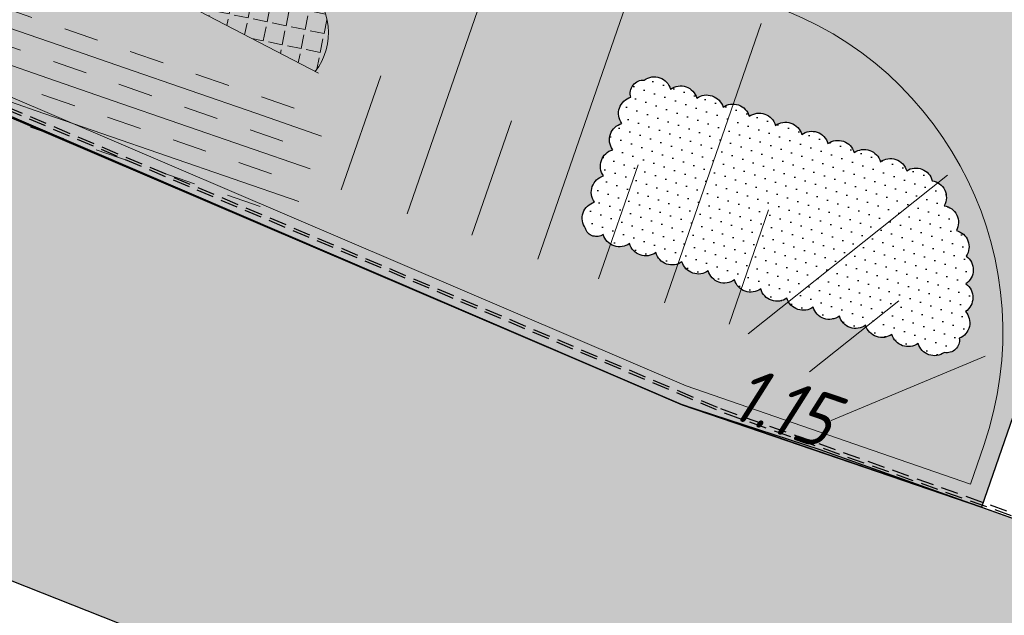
# Model space of a CAD drawing. Header units: metres. Extents: x 128615 to 129083, y 455669 to 456034.
# Tile 6 of 158: x 128727.7 to 128741.89, y 455818.94 to 455827.53. Entities that reach past the tile are written whole.
import ezdxf

# ---------------------------------------------------------------- set-up
doc = ezdxf.new("R2010")
doc.units = ezdxf.units.M
doc.linetypes.add('STIPPELFIJN', pattern=[0.375, 0.25, -0.125])
for name, color, linetype, lineweight in [('B-WE-OG-HOOGTELIJN-G', 7, 'Continuous', 18), ('B-XX-GR-HAAG-G', 90, 'GR-HAAG1', 13), ('B-XX-VH-BESTRATING-V', 1, 'Continuous', 18), ('B-XX-VH-TALUDARCERING-GV', 150, 'Continuous', 18), ('B-XX-WH-WATER-G', 150, 'Continuous', 18)]:
    doc.layers.add(name, color=color, linetype=linetype, lineweight=lineweight)
for name, color, linetype in [('B-XX-GR-GRAS-G', 90, 'Continuous'), ('B-XX-GR-KRUIDEN-G', 98, 'Continuous'), ('B-XX-VH-KANTVERHARDING-GN', 60, 'STIPPELFIJN')]:
    doc.layers.add(name, color=color, linetype=linetype)
doc.styles.add('ISO', font='Iso.shx', dxfattribs={"height": 50})
doc.linetypes.add('GR-HAAG1', pattern='A,6,[176,NLCS.SHX,S=0.125,R=0,X=0,Y=0],-2', length=8)

# ---------------------------------------------------------------- blocks, each defined once
blk = doc.blocks.new('TALUD', base_point=(80, 5))
for p, q in [((80, 5.75), (80.5, 5.75)), ((80, 5.5), (81, 5.5)), ((80, 5.25), (80.5, 5.25)), ((80, 5), (81, 5)), ((80, 4.75), (80.5, 4.75)), ((80, 4.5), (81, 4.5)), ((80, 4.25), (80.5, 4.25))]:
    blk.add_line(p, q)

msp = doc.modelspace()

# ---------------------------------------------------------------- hatches: boundary and pattern name
at = {"layer": 'B-XX-GR-GRAS-G'}
h = msp.add_hatch(dxfattribs=at)
h.set_pattern_fill('CROSS', color=256, scale=0.09999999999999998, angle=-116.5632943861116, style=0)
h.set_pattern_definition([(340.9065815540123, (128738.9979208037, 455858.1422880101), (0.8077808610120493, 0.3923519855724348), [0.3174999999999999, -0.9525]), (70.90658155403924, (128739.0960088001, 455857.9403427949), (-0.3923519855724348, 0.8077808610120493), [0.3174999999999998, -0.9524999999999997])])
h.paths.add_polyline_path([(128728.7381689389, 455873.49824974), (128738.0593563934, 455900.0720523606), (128741.496970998, 455907.2999279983), (128742.8051616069, 455910.0505094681), (128749.9708202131, 455924.4736214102), (128757.0495062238, 455938.299011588), (128758.8517542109, 455943.5055273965), (128752.2288226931, 455945.6270444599), (128739.4442904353, 455924.3425620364), (128732.0432445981, 455908.0680455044), (128719.9460122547, 455873.1531311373), (128718.3497503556, 455868.3623738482), (128706.8000407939, 455835.0277144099), (128704.4868609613, 455828.5906498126), (128734.3992979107, 455816.7423526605), (128749.2092628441, 455811.6807706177), (128751.0899095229, 455817.1086747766), (128750.6151033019, 455817.2667306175), (128750.6154996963, 455817.2678749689), (128750.3530107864, 455817.3616005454), (128739.2396577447, 455821.3297888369), (128737.2513492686, 455821.9777011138), (128716.6267476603, 455830.8042982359), (128714.6911999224, 455833.4517016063)])
h.paths.add_polyline_path([(128726.2669775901, 455825.836549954), (128726.6388417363, 455825.3036256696), (128726.2469129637, 455824.7852791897), (128725.632823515, 455824.9978477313), (128725.645224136, 455825.6475687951)], flags=16)
h.paths.add_polyline_path([(128725.9088447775, 455825.1178122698), (128726.1599411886, 455825.0308946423), (128726.3365802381, 455825.5411873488), (128726.085483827, 455825.6281049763)], flags=0)
h = msp.add_hatch(dxfattribs=at)
h.set_pattern_fill('AR-SAND', color=256, scale=0.01999999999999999, angle=-116.5632943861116, style=0)
h.set_pattern_definition([(18.40658155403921, (128738.9979208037, 455858.1422880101), (0.2899431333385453, 0.935445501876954), [0, -0.7721600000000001, 0, -0.8636, 0, -0.8255]), (348.4065815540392, (128738.9979208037, 455858.1422880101), (1.318547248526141, 1.060693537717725), [0, -0.4165599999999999, 0, -0.6959599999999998, 0, -0.2666999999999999]), (308.4065815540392, (128738.4074554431, 455858.3466790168), (1.495894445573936, -0.5147657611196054), [0, -0.2539999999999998, 0, -0.9143999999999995, 0, -1.193799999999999]), (298.4065815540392, (128738.4074554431, 455858.3466790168), (1.588945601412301, -0.07820251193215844), [0, -0.1269999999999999, 0, -0.5994399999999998, 0, -0.6857999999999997])])
edge = h.paths.add_edge_path()
edge.add_line((128718.4737859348, 455835.5675399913), (128718.7100325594, 455835.4857626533))
edge.add_line((128718.7100325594, 455835.4857626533), (128719.8571266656, 455838.7996038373))
edge.add_line((128719.8571266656, 455838.7996038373), (128719.8603401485, 455838.8088872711))
edge.add_line((128719.8603401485, 455838.8088872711), (128728.6176974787, 455835.8094550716))
edge.add_line((128728.6176974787, 455835.8094550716), (128727.707325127, 455833.1514666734))
edge.add_line((128727.707325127, 455833.1514666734), (128743.7469743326, 455827.6091604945))
edge.add_line((128743.7469743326, 455827.6091604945), (128743.845094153, 455827.8926189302))
edge.add_line((128743.845094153, 455827.8926189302), (128753.1767621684, 455824.6659260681))
edge.add_line((128753.1767621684, 455824.6659260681), (128751.2071715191, 455818.9759738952))
edge.add_line((128751.2071715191, 455818.9759738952), (128750.9434317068, 455819.0672680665))
edge.add_line((128750.9434317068, 455819.0672680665), (128752.7621302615, 455824.3213079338))
edge.add_line((128752.7621302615, 455824.3213079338), (128743.9431941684, 455827.3740039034))
edge.add_line((128743.9431941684, 455827.3740039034), (128741.5596138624, 455820.5014139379))
edge.add_line((128741.5596138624, 455820.5014139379), (128737.240533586, 455821.9823502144))
edge.add_line((128737.240533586, 455821.9823502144), (128716.5853280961, 455830.8609510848))
edge.add_line((128716.5853280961, 455830.8609510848), (128714.6911999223, 455833.4517016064))
edge.add_line((128714.6911999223, 455833.4517016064), (128715.7625574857, 455836.506038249))
edge = h.paths.add_edge_path(flags=16)
edge.add_arc((128736.0536065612, 455824.6643860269), 0.244154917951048, 105.90658159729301, 215.9065814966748, ccw=False)
edge.add_arc((128736.1844503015, 455825.0423806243), 0.2441549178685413, 105.9065816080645, 215.9065815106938, ccw=False)
edge.add_arc((128736.3152940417, 455825.4203752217), 0.2441549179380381, 105.9065816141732, 215.9065815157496, ccw=False)
edge.add_arc((128736.446137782, 455825.798369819), 0.2441549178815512, 105.9065815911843, 215.9065814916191, ccw=False)
edge.add_arc((128736.5769815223, 455826.1763644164), 0.2441549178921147, 105.90658160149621, 215.9065815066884, ccw=False)
edge.add_arc((128736.6939270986, 455826.4675260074), 0.192303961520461, 87.04087111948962, 197.0408710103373, ccw=False)
edge.add_arc((128736.8470429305, 455826.4618143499), 0.2441549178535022, 15.906581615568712, 125.90658151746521, ccw=False)
edge.add_arc((128737.2250375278, 455826.3309706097), 0.2441549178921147, 15.90658159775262, 125.90658150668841, ccw=False)
edge.add_arc((128737.6030321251, 455826.2001268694), 0.2441549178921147, 15.90658159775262, 125.90658150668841, ccw=False)
edge.add_arc((128737.9810267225, 455826.0692831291), 0.2441549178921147, 15.90658159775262, 125.90658150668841, ccw=False)
edge.add_arc((128738.3590213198, 455825.9384393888), 0.2441549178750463, 15.906581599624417, 125.9065815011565, ccw=False)
edge.add_arc((128738.7370159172, 455825.8075956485), 0.2441549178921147, 15.90658159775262, 125.90658150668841, ccw=False)
edge.add_arc((128739.1150105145, 455825.6767519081), 0.2441549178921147, 15.90658159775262, 125.90658150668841, ccw=False)
edge.add_arc((128739.4930051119, 455825.5459081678), 0.2441549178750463, 15.906581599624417, 125.9065815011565, ccw=False)
edge.add_arc((128739.8709997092, 455825.4150644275), 0.2441549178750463, 15.906581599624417, 125.9065815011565, ccw=False)
edge.add_arc((128740.2489943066, 455825.2842206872), 0.2441549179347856, 15.906581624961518, 125.9065815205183, ccw=False)
edge.add_arc((128740.616738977, 455825.1509338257), 0.2403198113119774, 13.584983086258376, 123.58498299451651, ccw=False)
edge.add_arc((128740.8117478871, 455824.9662955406), 0.2441549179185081, -29.09341840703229, 80.90658149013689, ccw=False)
edge.add_arc((128740.9865099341, 455824.6064925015), 0.244154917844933, -29.093418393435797, 80.90658151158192, ccw=False)
edge.add_arc((128741.1428086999, 455824.2543287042), 0.2403171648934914, -33.732980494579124, 76.26701940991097, ccw=False)
edge.add_arc((128741.1996318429, 455823.923003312), 0.24415491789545, -55.86154654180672, 54.13845336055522, ccw=False)
edge.add_arc((128741.1936173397, 455823.5230485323), 0.2441549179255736, -55.86154652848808, 54.13845337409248, ccw=False)
edge.add_arc((128741.1513394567, 455823.1593286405), 0.2413992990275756, -67.96513201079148, 42.03486789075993, ccw=False)
edge.add_arc((128741.0627786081, 455822.9087853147), 0.1811171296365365, -101.49806459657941, 8.50193529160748, ccw=False)
edge.add_arc((128740.8834872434, 455822.9290621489), 0.2441549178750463, 195.9065815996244, 305.90658150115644, ccw=False)
edge.add_arc((128740.505492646, 455823.0599058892), 0.2441549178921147, 195.9065815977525, 305.90658150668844, ccw=False)
edge.add_arc((128740.1274980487, 455823.1907496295), 0.2441549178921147, 195.9065815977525, 305.90658150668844, ccw=False)
edge.add_arc((128739.7495034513, 455823.3215933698), 0.2441549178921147, 195.9065815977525, 305.90658150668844, ccw=False)
edge.add_arc((128739.3715088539, 455823.4524371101), 0.2441549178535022, 195.9065816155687, 305.90658151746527, ccw=False)
edge.add_arc((128738.9935142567, 455823.5832808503), 0.2441549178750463, 195.9065815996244, 305.90658150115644, ccw=False)
edge.add_arc((128738.6155196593, 455823.7141245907), 0.2441549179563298, 195.9065816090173, 305.90658150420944, ccw=False)
edge.add_arc((128738.2375250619, 455823.8449683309), 0.2441549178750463, 195.9065815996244, 305.90658150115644, ccw=False)
edge.add_arc((128737.8595304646, 455823.9758120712), 0.2441549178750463, 195.9065815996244, 305.90658150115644, ccw=False)
edge.add_arc((128737.4815358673, 455824.1066558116), 0.2441549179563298, 195.9065816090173, 305.90658150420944, ccw=False)
edge.add_arc((128737.1035412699, 455824.2374995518), 0.2441549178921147, 195.9065815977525, 305.90658150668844, ccw=False)
edge.add_arc((128736.7255466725, 455824.3683432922), 0.2441549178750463, 195.9065815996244, 305.90658150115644, ccw=False)
edge.add_arc((128736.3475520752, 455824.4991870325), 0.2441549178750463, 195.9065815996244, 305.90658150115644, ccw=False)
edge.add_arc((128736.0154299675, 455824.5666757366), 0.1659363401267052, 195.9065816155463, 305.9065815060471, ccw=False)
h = msp.add_hatch(dxfattribs=at)
h.set_pattern_fill('DOTS', color=256, scale=0.09999999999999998, angle=-116.5632943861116, style=0)
h.set_pattern_definition([(340.9065815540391, (128738.9979208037, 455858.1422880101), (0.1269369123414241, 0.124052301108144), [0, -0.1587499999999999])])
edge = h.paths.add_edge_path()
edge.add_arc((128736.0536065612, 455824.6643860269), 0.244154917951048, 105.90658159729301, 215.9065814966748, ccw=False)
edge.add_arc((128736.1844503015, 455825.0423806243), 0.2441549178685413, 105.9065816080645, 215.9065815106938, ccw=False)
edge.add_arc((128736.3152940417, 455825.4203752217), 0.2441549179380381, 105.9065816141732, 215.9065815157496, ccw=False)
edge.add_arc((128736.446137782, 455825.798369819), 0.2441549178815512, 105.9065815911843, 215.9065814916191, ccw=False)
edge.add_arc((128736.5769815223, 455826.1763644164), 0.2441549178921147, 105.90658160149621, 215.9065815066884, ccw=False)
edge.add_arc((128736.6939270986, 455826.4675260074), 0.192303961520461, 87.04087111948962, 197.0408710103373, ccw=False)
edge.add_arc((128736.8470429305, 455826.4618143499), 0.2441549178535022, 15.906581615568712, 125.90658151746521, ccw=False)
edge.add_arc((128737.2250375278, 455826.3309706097), 0.2441549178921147, 15.90658159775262, 125.90658150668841, ccw=False)
edge.add_arc((128737.6030321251, 455826.2001268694), 0.2441549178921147, 15.90658159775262, 125.90658150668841, ccw=False)
edge.add_arc((128737.9810267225, 455826.0692831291), 0.2441549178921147, 15.90658159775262, 125.90658150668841, ccw=False)
edge.add_arc((128738.3590213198, 455825.9384393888), 0.2441549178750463, 15.906581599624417, 125.9065815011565, ccw=False)
edge.add_arc((128738.7370159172, 455825.8075956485), 0.2441549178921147, 15.90658159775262, 125.90658150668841, ccw=False)
edge.add_arc((128739.1150105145, 455825.6767519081), 0.2441549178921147, 15.90658159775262, 125.90658150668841, ccw=False)
edge.add_arc((128739.4930051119, 455825.5459081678), 0.2441549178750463, 15.906581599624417, 125.9065815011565, ccw=False)
edge.add_arc((128739.8709997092, 455825.4150644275), 0.2441549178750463, 15.906581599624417, 125.9065815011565, ccw=False)
edge.add_arc((128740.2489943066, 455825.2842206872), 0.2441549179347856, 15.906581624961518, 125.9065815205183, ccw=False)
edge.add_arc((128740.616738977, 455825.1509338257), 0.2403198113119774, 13.584983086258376, 123.58498299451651, ccw=False)
edge.add_arc((128740.8117478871, 455824.9662955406), 0.2441549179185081, -29.09341840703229, 80.90658149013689, ccw=False)
edge.add_arc((128740.9865099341, 455824.6064925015), 0.244154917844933, -29.093418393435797, 80.90658151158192, ccw=False)
edge.add_arc((128741.1428086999, 455824.2543287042), 0.2403171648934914, -33.732980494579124, 76.26701940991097, ccw=False)
edge.add_arc((128741.1996318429, 455823.923003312), 0.24415491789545, -55.86154654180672, 54.13845336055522, ccw=False)
edge.add_arc((128741.1936173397, 455823.5230485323), 0.2441549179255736, -55.86154652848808, 54.13845337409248, ccw=False)
edge.add_arc((128741.1513394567, 455823.1593286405), 0.2413992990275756, -67.96513201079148, 42.03486789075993, ccw=False)
edge.add_arc((128741.0627786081, 455822.9087853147), 0.1811171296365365, -101.49806459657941, 8.50193529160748, ccw=False)
edge.add_arc((128740.8834872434, 455822.9290621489), 0.2441549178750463, 195.9065815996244, 305.90658150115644, ccw=False)
edge.add_arc((128740.505492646, 455823.0599058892), 0.2441549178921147, 195.9065815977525, 305.90658150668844, ccw=False)
edge.add_arc((128740.1274980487, 455823.1907496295), 0.2441549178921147, 195.9065815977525, 305.90658150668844, ccw=False)
edge.add_arc((128739.7495034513, 455823.3215933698), 0.2441549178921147, 195.9065815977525, 305.90658150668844, ccw=False)
edge.add_arc((128739.3715088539, 455823.4524371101), 0.2441549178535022, 195.9065816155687, 305.90658151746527, ccw=False)
edge.add_arc((128738.9935142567, 455823.5832808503), 0.2441549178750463, 195.9065815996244, 305.90658150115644, ccw=False)
edge.add_arc((128738.6155196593, 455823.7141245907), 0.2441549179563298, 195.9065816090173, 305.90658150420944, ccw=False)
edge.add_arc((128738.2375250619, 455823.8449683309), 0.2441549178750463, 195.9065815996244, 305.90658150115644, ccw=False)
edge.add_arc((128737.8595304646, 455823.9758120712), 0.2441549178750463, 195.9065815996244, 305.90658150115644, ccw=False)
edge.add_arc((128737.4815358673, 455824.1066558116), 0.2441549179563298, 195.9065816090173, 305.90658150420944, ccw=False)
edge.add_arc((128737.1035412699, 455824.2374995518), 0.2441549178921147, 195.9065815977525, 305.90658150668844, ccw=False)
edge.add_arc((128736.7255466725, 455824.3683432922), 0.2441549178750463, 195.9065815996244, 305.90658150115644, ccw=False)
edge.add_arc((128736.3475520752, 455824.4991870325), 0.2441549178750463, 195.9065815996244, 305.90658150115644, ccw=False)
edge.add_arc((128736.0154299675, 455824.5666757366), 0.1659363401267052, 195.9065816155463, 305.9065815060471, ccw=False)
at = {"layer": 'B-XX-GR-HAAG-G'}
h = msp.add_hatch(dxfattribs=at)
h.set_pattern_fill('ANGLE', color=256, scale=0.03999999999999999, angle=-19.09341844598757, style=0)
h.set_pattern_definition([(78.37645749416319, (128738.9979208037, 455858.1422880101), (-0.2736702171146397, 0.05629362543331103), [0.2032, -0.07619999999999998]), (168.3764574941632, (128738.9979208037, 455858.1422880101), (-0.05629362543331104, -0.2736702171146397), [0.2031999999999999, -0.07619999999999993])])
edge = h.paths.add_edge_path()
edge.add_line((128732.0094195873, 455826.7574638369), (128729.808119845, 455827.9062160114))
edge.add_line((128729.808119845, 455827.9062160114), (128727.1339551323, 455828.831935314))
edge.add_line((128727.1339551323, 455828.831935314), (128726.1895098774, 455829.1598249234))
edge.add_line((128726.1895098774, 455829.1598249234), (128725.5401680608, 455829.4617644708))
edge.add_line((128725.5401680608, 455829.4617644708), (128724.8342400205, 455829.9653454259))
edge.add_line((128724.8342400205, 455829.9653454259), (128724.226041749, 455830.6123222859))
edge.add_line((128724.226041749, 455830.6123222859), (128723.7451829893, 455831.4028666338))
edge.add_arc((128719.5690573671, 455829.568322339), 4.561313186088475, 23.7155656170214, 43.72073406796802)
edge.add_arc((128721.642805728, 455830.7435413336), 2.324855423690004, 58.26682806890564, 75.9231769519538)
edge.add_line((128722.2082632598, 455832.9985824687), (128718.3163895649, 455834.355136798))
edge.add_line((128718.3163895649, 455834.355136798), (128717.372124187, 455834.6819965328))
edge.add_line((128717.372124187, 455834.6819965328), (128716.9294614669, 455834.8352252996))
edge.add_arc((128717.6561066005, 455834.8982996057), 0.7293774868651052, 86.45045239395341, 184.960957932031, ccw=False)
edge.add_line((128717.7012635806, 455835.6262778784), (128718.6455289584, 455835.2994181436))
edge.add_line((128718.6455289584, 455835.2994181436), (128722.4988078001, 455833.9563164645))
edge.add_arc((128721.6428057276, 455830.7435413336), 3.324855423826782, 55.98395226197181, 75.08087041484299, ccw=False)
edge.add_arc((128719.5690573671, 455829.568322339), 5.561313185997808, 24.433128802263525, 44.98085737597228, ccw=False)
edge.add_line((128724.6323251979, 455831.8686534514), (128725.0261518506, 455831.2211921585))
edge.add_line((128725.0261518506, 455831.2211921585), (128725.4952822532, 455830.7221501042))
edge.add_line((128725.4952822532, 455830.7221501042), (128726.0456412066, 455830.3295459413))
edge.add_line((128726.0456412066, 455830.3295459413), (128726.5652754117, 455830.0879195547))
edge.add_line((128726.5652754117, 455830.0879195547), (128727.4619286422, 455829.776622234))
edge.add_line((128727.4619286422, 455829.776622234), (128730.4669457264, 455828.7363714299))
edge.add_line((128730.4669457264, 455828.7363714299), (128731.8234797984, 455828.0284617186))
edge.add_arc((128731.2640082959, 455827.3370748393), 0.8893954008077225, -38.51099870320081, 51.02015363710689, ccw=False)
at = {"layer": 'B-XX-GR-KRUIDEN-G'}
h = msp.add_hatch(dxfattribs=at)
h.set_pattern_fill('SWAMP', color=256, scale=0.2, angle=-116.5632943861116, style=0)
h.set_pattern_definition([(340.9065815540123, (128738.9979208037, 455858.1422880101), (3.839350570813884, 3.326515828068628), [0.6349999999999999, -4.444999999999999]), (70.90658155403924, (128739.2979540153, 455858.0384307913), (-0.9611808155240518, 4.988231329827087), [0.3174999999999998, -8.481319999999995]), (70.90658155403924, (128739.3729632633, 455858.0124661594), (-0.9611808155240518, 4.988231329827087), [0.2539999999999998, -8.544819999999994]), (70.90658155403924, (128739.2229447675, 455858.0643954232), (-0.9611808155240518, 4.988231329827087), [0.2539999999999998, -8.544819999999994]), (40.90658155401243, (128739.4479706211, 455857.9865021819), (-0.9611719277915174, 4.988233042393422), [0.2032, -4.876799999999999]), (100.9065815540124, (128739.1479374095, 455858.0903594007), (-4.8005224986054, 1.661717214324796), [0.2032, -4.8768])])
edge = h.paths.add_edge_path()
edge.add_line((128948.4118116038, 455833.4579504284), (128948.6455033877, 455826.0782791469))
edge.add_line((128948.6455033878, 455826.0782791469), (128943.9095911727, 455812.3966981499))
edge.add_line((128943.9095911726, 455812.3966981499), (128941.3888850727, 455813.2785094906))
edge.add_line((128941.3888850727, 455813.2785094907), (128942.1339618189, 455815.4309623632))
edge.add_arc((128932.745274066, 455818.888458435), 10.00508554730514, -20.21683048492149, 71.17534409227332)
edge.add_line((128935.9736453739, 455828.358376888), (128892.1860483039, 455843.579290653))
edge.add_arc((128893.6952972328, 455847.9211051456), 4.596649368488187, -157.04283936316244, -109.16785423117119, ccw=False)
edge.add_arc((128894.4307678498, 455848.232645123), 5.395382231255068, 162.5112662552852, 202.9571606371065, ccw=False)
edge.add_line((128889.2847814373, 455849.8540560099), (128901.8557516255, 455885.6735668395))
edge.add_line((128901.8557516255, 455885.6735668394), (128887.2242848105, 455890.7225570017))
edge.add_line((128887.2242848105, 455890.7225570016), (128887.1817624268, 455890.5997140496))
edge.add_line((128887.1817624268, 455890.5997140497), (128874.5146120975, 455895.1035688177))
edge.add_line((128874.5146120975, 455895.1035688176), (128873.5283828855, 455892.2544503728))
edge.add_arc((128867.280722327, 455871.995513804), 21.20041917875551, 72.86074229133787, 176.4358647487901)
edge.add_line((128846.121308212, 455873.313454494), (128835.0103701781, 455877.1887525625))
edge.add_arc((128817.5916042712, 455889.2204382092), 21.17014088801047, -34.63404912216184, -24.22743715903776)
edge.add_line((128836.8971577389, 455880.5330640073), (128837.0847450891, 455880.5150973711))
edge.add_line((128837.0847450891, 455880.5150973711), (128838.2442237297, 455883.7950644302))
edge.add_line((128838.2442237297, 455883.7950644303), (128838.0851409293, 455883.9110295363))
edge.add_arc((128817.5916042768, 455889.2204382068), 21.17014088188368, -14.52468191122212, 21.05836036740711)
edge.add_line((128837.3478955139, 455896.8272655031), (128838.4437976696, 455897.45125095))
edge.add_line((128838.4437976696, 455897.45125095), (128836.9196742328, 455900.519436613))
edge.add_line((128836.9196742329, 455900.519436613), (128835.8290882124, 455899.9707426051))
edge.add_arc((128817.5916042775, 455889.2204382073), 21.17014088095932, 30.51773535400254, 65.7725628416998)
edge.add_line((128826.2789784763, 455908.5259916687), (128826.2969451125, 455908.713579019))
edge.add_line((128826.2969451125, 455908.7135790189), (128823.0169780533, 455909.8730576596))
edge.add_line((128823.0169780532, 455909.8730576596), (128822.9010129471, 455909.7139748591))
edge.add_arc((128817.591604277, 455889.2204382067), 21.17014088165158, 75.47531808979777, 155.5873596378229)
edge.add_line((128798.3142327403, 455897.9701702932), (128798.1176121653, 455897.9799474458))
edge.add_line((128798.1176121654, 455897.9799474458), (128797.7211869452, 455896.8585281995))
edge.add_line((128797.7211869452, 455896.8585281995), (128793.8072384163, 455898.2133509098))
edge.add_arc((128775.6531717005, 455909.0573338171), 21.14620778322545, -30.85117203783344, -24.45064201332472)
edge.add_line((128794.9029489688, 455900.3047239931), (128795.4902118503, 455900.2458409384))
edge.add_line((128795.4902118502, 455900.2458409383), (128796.7020683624, 455903.7467742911))
edge.add_line((128796.7020683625, 455903.746774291), (128796.1976420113, 455904.0486570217))
edge.add_arc((128775.6531716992, 455909.057333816), 21.14620778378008, -13.70124981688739, 21.18853243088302)
edge.add_line((128795.3698146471, 455916.7003760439), (128797.9082227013, 455917.9559061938))
edge.add_line((128797.9082227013, 455917.9559061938), (128796.4067381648, 455921.1222890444))
edge.add_line((128796.4067381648, 455921.1222890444), (128793.8362756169, 455919.8525566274))
edge.add_arc((128775.6531717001, 455909.0573338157), 21.1462077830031, 30.69740409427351, 65.54935799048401)
edge.add_line((128784.4057815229, 455928.3071110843), (128784.4646645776, 455928.8943739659))
edge.add_line((128784.4646645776, 455928.8943739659), (128780.9637312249, 455930.1062304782))
edge.add_line((128780.9637312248, 455930.1062304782), (128780.6618484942, 455929.6018041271))
edge.add_arc((128775.6531717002, 455909.0573338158), 21.14620778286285, 76.298750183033, 155.5095457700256)
edge.add_line((128756.4094808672, 455917.8233173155), (128755.8262168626, 455917.8979581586))
edge.add_line((128755.8262168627, 455917.8979581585), (128754.6142224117, 455914.3971073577))
edge.add_line((128754.6142224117, 455914.3971073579), (128755.1121866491, 455914.0802848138))
edge.add_arc((128775.6531716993, 455909.057333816), 21.1462077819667, 166.2589379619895, 191.7043835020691)
edge.add_line((128754.9466508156, 455904.7675673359), (128751.1985842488, 455903.6584638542))
edge.add_line((128751.1985842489, 455903.6584638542), (128751.1173775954, 455903.9197317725))
edge.add_line((128751.1173775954, 455903.9197317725), (128741.4969709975, 455907.2999279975))
edge.add_line((128741.4969709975, 455907.2999279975), (128757.0495062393, 455938.2990116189))
edge.add_line((128757.0495062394, 455938.2990116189), (128795.963293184, 455925.5684809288))
edge.add_line((128795.963293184, 455925.5684809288), (128808.0815679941, 455921.3936663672))
edge.add_line((128808.0815679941, 455921.3936663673), (128811.5859768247, 455919.9881814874))
edge.add_line((128811.5859768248, 455919.9881814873), (128842.9440111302, 455909.6012506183))
edge.add_line((128842.9440111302, 455909.6012506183), (128874.3253125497, 455899.2845629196))
edge.add_line((128874.3253125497, 455899.2845629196), (128897.3942134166, 455890.0887698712))
edge.add_line((128897.3942134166, 455890.0887698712), (128932.249899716, 455875.2515896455))
edge.add_line((128932.249899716, 455875.2515896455), (128958.9784740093, 455863.874893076))
edge.add_line((128958.9784740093, 455863.8748930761), (128948.4118116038, 455833.4579504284))
h.paths.add_polyline_path([(128845.694092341, 455904.4570519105), (128848.0856081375, 455905.5477301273), (128849.2310223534, 455903.2376735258), (128848.6444501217, 455901.5319182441), (128846.8291906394, 455902.1678003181)], flags=16)
at = {"layer": 'B-XX-VH-BESTRATING-V'}
h = msp.add_hatch(dxfattribs=at)
h.set_pattern_fill('BRICK', color=256, scale=0.03307086, angle=-116.5097316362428)
h.set_pattern_definition([(340.9065815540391, (128781.00315288, 455850.7668853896), (0.0686929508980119, 0.1984471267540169), []), (70.90658155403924, (128781.00315288, 455850.7668853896), (-0.3968942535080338, 0.1373859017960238), [0.2099999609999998, -0.2099999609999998]), (70.90658155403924, (128781.2016000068, 455850.6981924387), (-0.3968942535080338, 0.1373859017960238), [-0.2099999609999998, 0.2099999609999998])])
edge = h.paths.add_edge_path()
edge.add_line((128831.6126664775, 455838.8346340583), (128839.0652869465, 455860.4902585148))
edge.add_line((128839.0652869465, 455860.4902585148), (128836.3034510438, 455861.4412710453))
edge.add_line((128836.3034510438, 455861.4412710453), (128833.541615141, 455862.3922835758))
edge.add_arc((128834.2946828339, 455864.407557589), 2.151381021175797, 165.7586443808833, 249.5102871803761, ccw=False)
edge.add_line((128832.2094179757, 455864.936812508), (128832.7229766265, 455866.3634640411))
edge.add_line((128832.7229766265, 455866.3634640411), (128829.5305935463, 455867.4960062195))
edge.add_line((128829.5305935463, 455867.4960062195), (128825.7790093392, 455865.6897798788))
edge.add_line((128825.7790093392, 455865.6897798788), (128824.1892600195, 455861.2288345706))
edge.add_line((128824.1892600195, 455861.2288345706), (128829.3480097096, 455859.4118744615))
edge.add_arc((128828.6821113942, 455857.5376763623), 1.98897940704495, -20.160679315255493, 70.43999003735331, ccw=False)
edge.add_line((128830.5492255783, 455856.8521665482), (128825.085613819, 455841.0700632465))
edge.add_arc((128820.6003911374, 455842.5189337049), 4.713432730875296, 246.4303146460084, 342.09788309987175, ccw=False)
edge.add_line((128818.7156584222, 455838.1987218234), (128794.9887339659, 455846.4591081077))
edge.add_line((128794.9887339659, 455846.4591081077), (128740.4443933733, 455865.3829613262))
edge.add_arc((128742.7378552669, 455872.1050294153), 7.102546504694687, 156.7495911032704, 251.16118143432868, ccw=False)
edge.add_line((128736.2121179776, 455874.9087625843), (128740.8492055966, 455888.4475361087))
edge.add_arc((128747.4193090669, 455885.7839878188), 7.08948158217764, 110.50432189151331, 157.9321541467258, ccw=False)
edge.add_line((128744.936019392, 455892.4243207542), (128746.0560372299, 455895.6599412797))
edge.add_line((128746.0560372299, 455895.6599412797), (128750.9663574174, 455893.9602221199))
edge.add_line((128750.9663574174, 455893.9602221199), (128752.5278960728, 455898.5416274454))
edge.add_line((128752.5278960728, 455898.5416274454), (128752.0152830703, 455900.3559231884))
edge.add_line((128752.0152830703, 455900.3559231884), (128751.9765845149, 455900.3451798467))
edge.add_line((128751.9765845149, 455900.3451798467), (128751.0126086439, 455903.818817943))
edge.add_line((128751.0126086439, 455903.818817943), (128743.3040688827, 455906.5354959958))
edge.add_line((128743.3040688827, 455906.5354959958), (128719.892912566, 455838.9029857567))
edge.add_line((128719.892912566, 455838.9029857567), (128720.2712589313, 455838.7734198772))
edge.add_line((128720.2712589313, 455838.7734198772), (128743.5504862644, 455906.0245387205))
edge.add_line((128743.5504862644, 455906.0245387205), (128750.6829467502, 455903.5108851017))
edge.add_line((128750.6829467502, 455903.5108851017), (128752.1090925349, 455898.5527556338))
edge.add_line((128752.1090925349, 455898.5527556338), (128750.717407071, 455894.4696833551))
edge.add_line((128750.717407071, 455894.4696833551), (128745.8088863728, 455896.1687796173))
edge.add_line((128745.8088863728, 455896.1687796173), (128744.6185725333, 455892.7300809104))
edge.add_arc((128747.419309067, 455885.7839878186), 7.489481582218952, 111.9598016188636, 158.0177529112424)
edge.add_line((128740.4743136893, 455888.5874452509), (128735.6521931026, 455874.5084362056))
edge.add_arc((128742.711383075, 455872.0759849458), 7.466524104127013, 160.9871051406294, 251.273710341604)
edge.add_line((128740.3142736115, 455865.0047157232), (128794.856583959, 455846.0815660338))
edge.add_line((128794.856583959, 455846.0815660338), (128818.5714073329, 455837.8252763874))
edge.add_arc((128820.6003911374, 455842.5189337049), 5.113432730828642, 246.6220382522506, 342.0506229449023)
edge.add_line((128825.4649488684, 455840.9430934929), (128830.9260443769, 455856.717928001))
edge.add_arc((128828.6821113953, 455857.5376763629), 2.388979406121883, 339.9318582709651, 430.4537588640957)
edge.add_line((128829.4813863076, 455859.7889831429), (128824.7008226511, 455861.4727425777))
edge.add_line((128824.7008226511, 455861.4727425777), (128826.1020253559, 455865.4046131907))
edge.add_line((128826.1020253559, 455865.4046131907), (128829.4604913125, 455867.0964502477))
edge.add_line((128829.4604913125, 455867.0964502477), (128832.2105117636, 455866.120842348))
edge.add_line((128832.2105117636, 455866.120842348), (128831.8267665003, 455865.0548087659))
edge.add_arc((128834.2946828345, 455864.4075575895), 2.551381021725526, 165.3042260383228, 249.6319906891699)
edge.add_line((128833.4066780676, 455862.0156979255), (128838.5569163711, 455860.2422612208))
edge.add_line((128838.5569163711, 455860.2422612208), (128831.2322111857, 455838.9583295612))
edge.add_arc((128836.4510621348, 455837.3560573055), 5.459274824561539, 162.9326608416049, 251.688394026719)
edge.add_line((128834.7358411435, 455832.1732300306), (128868.2102711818, 455820.5590485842))
edge.add_arc((128870.243457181, 455825.3755239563), 5.22802833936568, 247.1138597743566, 340.4610631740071)
edge.add_line((128875.1704265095, 455823.6270235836), (128882.5907182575, 455844.7795449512))
edge.add_arc((128880.2053561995, 455845.6949556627), 2.55498119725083, 339.0051081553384, 400.5811834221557)
edge.add_line((128882.1458260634, 455847.357034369), (128879.1820600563, 455850.9862143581))
edge.add_line((128879.1820600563, 455850.9862143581), (128886.2461834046, 455856.9579368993))
edge.add_arc((128882.7728296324, 455860.6776088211), 5.089218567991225, 313.038728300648, 342.0620473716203)
edge.add_line((128887.6146643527, 455859.110196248), (128893.0181774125, 455874.5159597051))
edge.add_arc((128882.8722026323, 455877.7590635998), 10.65169127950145, 342.2738127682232, 419.290512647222)
edge.add_line((128888.3118646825, 455886.917043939), (128886.2148499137, 455887.872679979))
edge.add_line((128886.2148499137, 455887.872679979), (128886.1094443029, 455887.4783866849))
edge.add_line((128886.1094443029, 455887.4783866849), (128888.1745737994, 455886.5274173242))
edge.add_arc((128882.8857705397, 455877.7600346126), 10.23906438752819, -17.723255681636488, 58.900096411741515, ccw=False)
edge.add_line((128892.6388684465, 455874.6430616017), (128887.2355901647, 455859.2379771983))
edge.add_arc((128882.7728296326, 455860.677608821), 4.689218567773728, 313.1287842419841, 342.12093767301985, ccw=False)
edge.add_line((128885.978569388, 455857.2553283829), (128883.1729931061, 455854.8264816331))
edge.add_line((128883.1729931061, 455854.8264816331), (128878.5836409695, 455851.0866857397))
edge.add_line((128878.5836409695, 455851.0866857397), (128881.839104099, 455847.1002356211))
edge.add_arc((128880.2053561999, 455845.6949556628), 2.15498119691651, -21.143024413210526, 40.70070699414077, ccw=False)
edge.add_line((128882.2152704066, 455844.9176598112), (128877.8010034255, 455832.3322089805))
edge.add_line((128877.8010034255, 455832.3322089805), (128874.7932273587, 455823.7601450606))
edge.add_arc((128870.243457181, 455825.3755239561), 4.828028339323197, 246.96541338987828, 340.45278373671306, ccw=False)
edge.add_line((128868.354313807, 455820.9324400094), (128834.8638834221, 455832.552191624))
edge.add_arc((128836.4510621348, 455837.3560573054), 5.059274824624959, 163.0072479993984, 251.7166439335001, ccw=False)
h = msp.add_hatch(dxfattribs=at)
h.set_pattern_fill('BRICK', color=256, scale=0.03307086, angle=-116.5097316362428)
h.set_pattern_definition([(340.9065815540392, (128778.1828872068, 455854.1191263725), (0.06869295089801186, 0.1984471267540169), []), (70.90658155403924, (128778.1828872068, 455854.1191263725), (-0.3968942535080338, 0.1373859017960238), [0.2099999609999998, -0.2099999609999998]), (70.90658155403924, (128778.3813343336, 455854.0504334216), (-0.3968942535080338, 0.1373859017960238), [-0.2099999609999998, 0.2099999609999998])])
edge = h.paths.add_edge_path()
edge.add_arc((128751.3219678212, 455846.394278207), 9.372125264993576, 338.0283954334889, 431.0771489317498)
edge.add_line((128754.3612985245, 455855.2598972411), (128737.5441658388, 455861.0866553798))
edge.add_arc((128735.7230812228, 455855.8650819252), 5.53002518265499, 70.77318686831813, 161.0931870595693)
edge.add_line((128730.4914183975, 455857.6569755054), (128723.5752764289, 455837.6419488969))
edge.add_line((128723.5752764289, 455837.6419488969), (128723.9537030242, 455837.5123555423))
edge.add_line((128723.9537030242, 455837.5123555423), (128729.7329794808, 455854.2081124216))
edge.add_line((128729.7329794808, 455854.2081124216), (128729.7329354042, 455854.2081276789))
edge.add_line((128729.7329354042, 455854.2081276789), (128730.8698377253, 455857.5273652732))
edge.add_arc((128735.7230656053, 455855.8651140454), 5.129999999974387, 70.77344927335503, 161.0934494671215, ccw=False)
edge.add_line((128737.4123963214, 455860.708982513), (128754.2316041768, 455854.8815067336))
edge.add_arc((128751.3225362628, 455846.394138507), 8.972073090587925, -22.100399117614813, 71.08071322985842, ccw=False)
edge.add_line((128759.6353953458, 455843.0185690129), (128750.7112081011, 455817.2386564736))
edge.add_line((128750.7112081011, 455817.2386564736), (128751.0899095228, 455817.1086747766))
edge.add_line((128751.0899095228, 455817.1086747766), (128760.0133899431, 455842.8877252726))

# ---------------------------------------------------------------- linework, layer by layer
at = {"layer": 'B-XX-GR-GRAS-G'}
for points in [[(128866.0790669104, 455781.0477886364), (128872.5482932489, 455777.8537726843), (128884.724626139, 455774.2573768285), (128897.8455983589, 455770.6508317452), (128914.4129983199, 455765.4285243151), (128931.0817976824, 455759.6371250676), (128967.1055860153, 455860.41440942), (128897.3942134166, 455890.0887698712), (128874.3253125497, 455899.2845629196), (128843.4583190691, 455909.4308929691), (128811.5859768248, 455919.9881814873), (128808.0815679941, 455921.3936663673), (128795.9632931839, 455925.5684809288), (128768.7715407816, 455934.4184514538), (128757.0495062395, 455938.2990116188), (128749.970820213, 455924.4736214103), (128742.8051616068, 455910.0505094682), (128738.0593563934, 455900.0720523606), (128714.6911999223, 455833.4517016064), (128716.5853280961, 455830.8609510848), (128737.2513492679, 455821.9777011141), (128741.5637227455, 455820.4999467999)], [(128739.4442904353, 455924.3425620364), (128732.0432445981, 455908.0680455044), (128719.9460122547, 455873.1531311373), (128718.3497503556, 455868.3623738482), (128706.8000407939, 455835.0277144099), (128704.4868609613, 455828.5906498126), (128734.3992979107, 455816.7423526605), (128749.2092628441, 455811.6807706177), (128751.0899095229, 455817.1086747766), (128750.6151033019, 455817.2667306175), (128750.6154996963, 455817.2678749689), (128750.3530107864, 455817.3616005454), (128739.2396577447, 455821.3297888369), (128737.2513492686, 455821.9777011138), (128716.6267476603, 455830.8042982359), (128714.6911999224, 455833.4517016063), (128728.7381689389, 455873.49824974), (128728.7381689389, 455873.49824974), (128738.0593563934, 455900.0720523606), (128741.496970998, 455907.2999279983), (128742.8051616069, 455910.0505094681), (128749.9708202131, 455924.4736214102)], [(128718.4737859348, 455835.5675399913), (128718.7100325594, 455835.4857626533), (128719.8571266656, 455838.7996038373), (128719.8603401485, 455838.8088872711), (128728.6176974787, 455835.8094550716), (128727.707325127, 455833.1514666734), (128743.7469743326, 455827.6091604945), (128743.845094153, 455827.8926189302), (128753.1767621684, 455824.6659260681), (128751.2071715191, 455818.9759738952), (128750.9434317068, 455819.0672680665), (128752.7621302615, 455824.3213079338), (128743.9431941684, 455827.3740039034), (128741.5596138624, 455820.5014139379), (128737.240533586, 455821.9823502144), (128716.5853280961, 455830.8609510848), (128714.6911999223, 455833.4517016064), (128715.7625574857, 455836.506038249)], [(128737.240533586, 455821.9823502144), (128716.5853280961, 455830.8609510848)], [(128743.9431941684, 455827.3740039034), (128741.5596138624, 455820.5014139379)], [(128752.7621302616, 455824.3213079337), (128743.9431941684, 455827.3740039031), (128741.5637227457, 455820.4999467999), (128750.3530107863, 455817.3616005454), (128752.7621302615, 455824.3213079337)], [(128741.5596138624, 455820.5014139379), (128737.240533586, 455821.9823502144)]]:
    msp.add_lwpolyline(points, dxfattribs=at)
msp.add_lwpolyline([(128735.8558473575, 455824.521197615, -0.52056705), (128735.9866910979, 455824.8991922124, -0.52056705), (128736.1175348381, 455825.2771868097, -0.52056705), (128736.2483785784, 455825.6551814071, -0.52056705), (128736.3792223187, 455826.0331760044, -0.52056705), (128736.510066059, 455826.4111706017, -0.52056705), (128736.7038545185, 455826.6595735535, -0.52056705), (128737.0818491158, 455826.5287298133, -0.52056705), (128737.4598437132, 455826.397886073, -0.52056705), (128737.8378383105, 455826.2670423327, -0.52056705), (128738.2158329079, 455826.1361985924, -0.52056705), (128738.5938275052, 455826.0053548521, -0.52056705), (128738.9718221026, 455825.8745111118, -0.52056705), (128739.3498166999, 455825.7436673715, -0.52056705), (128739.7278112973, 455825.6128236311, -0.52056705), (128740.1058058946, 455825.4819798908, -0.52056705), (128740.483800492, 455825.3511361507, -0.52056705), (128740.850335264, 455825.2073819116, -0.52056705), (128741.0250973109, 455824.8475788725, -0.52056705), (128741.1998593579, 455824.4877758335, -0.52056705), (128741.3426647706, 455824.1208750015, -0.52056705), (128741.3366502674, 455823.7209202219, -0.52056705), (128741.3306357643, 455823.3209654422, -0.52056705), (128741.2419054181, 455822.9355621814, -0.52056705), (128741.0266756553, 455822.7313029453, -0.52056705), (128740.648681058, 455822.8621466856, -0.52056705), (128740.2706864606, 455822.9929904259, -0.52056705), (128739.8926918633, 455823.1238341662, -0.52056705), (128739.5146972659, 455823.2546779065, -0.52056705), (128739.1367026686, 455823.3855216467, -0.52056705), (128738.7587080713, 455823.516365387, -0.52056705), (128738.3807134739, 455823.6472091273, -0.52056705), (128738.0027188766, 455823.7780528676, -0.52056705), (128737.6247242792, 455823.9088966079, -0.52056705), (128737.2467296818, 455824.0397403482, -0.52056705), (128736.8687350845, 455824.1705840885, -0.52056705), (128736.4907404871, 455824.3014278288, -0.52056705), (128736.1127458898, 455824.4322715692, -0.52056705), (128735.8558473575, 455824.5211976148, -0.52056705)], format="xyb", dxfattribs=at)
msp.add_lwpolyline([(128735.8558473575, 455824.521197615, -0.5205670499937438), (128735.9866910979, 455824.8991922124, -0.5205670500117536), (128736.1175348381, 455825.2771868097, -0.5205670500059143), (128736.2483785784, 455825.6551814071, -0.5205670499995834), (128736.3792223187, 455826.0331760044, -0.5205670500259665), (128736.510066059, 455826.4111706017, -0.5205670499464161), (128736.7038545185, 455826.6595735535, -0.52056705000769), (128737.0818491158, 455826.5287298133, -0.5205670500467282), (128737.4598437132, 455826.397886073, -0.5205670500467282), (128737.8378383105, 455826.2670423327, -0.5205670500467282), (128738.2158329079, 455826.1361985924, -0.5205670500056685), (128738.5938275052, 455826.0053548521, -0.5205670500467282), (128738.9718221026, 455825.8745111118, -0.5205670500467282), (128739.3498166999, 455825.7436673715, -0.5205670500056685), (128739.7278112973, 455825.6128236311, -0.5205670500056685), (128740.1058058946, 455825.4819798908, -0.520567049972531), (128740.483800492, 455825.3511361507, -0.5205670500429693), (128740.850335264, 455825.2073819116, -0.5205670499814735), (128741.0250973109, 455824.8475788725, -0.5205670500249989), (128741.1998593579, 455824.4877758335, -0.5205670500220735), (128741.3426647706, 455824.1208750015, -0.5205670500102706), (128741.3366502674, 455823.7209202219, -0.5205670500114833), (128741.3306357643, 455823.3209654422, -0.5205670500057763), (128741.2419054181, 455822.9355621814, -0.5205670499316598), (128741.0266756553, 455822.7313029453, -0.5205670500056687), (128740.648681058, 455822.8621466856, -0.5205670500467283), (128740.2706864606, 455822.9929904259, -0.5205670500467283), (128739.8926918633, 455823.1238341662, -0.5205670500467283), (128739.5146972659, 455823.2546779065, -0.52056705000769), (128739.1367026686, 455823.3855216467, -0.5205670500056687), (128738.7587080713, 455823.516365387, -0.5205670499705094), (128738.3807134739, 455823.6472091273, -0.5205670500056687), (128738.0027188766, 455823.7780528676, -0.5205670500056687), (128737.6247242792, 455823.9088966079, -0.5205670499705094), (128737.2467296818, 455824.0397403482, -0.5205670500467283), (128736.8687350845, 455824.1705840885, -0.5205670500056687), (128736.4907404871, 455824.3014278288, -0.5205670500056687), (128736.1127458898, 455824.4322715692, -0.5205670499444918)], format="xyb", close=True, dxfattribs=at)
at = {"layer": 'B-XX-VH-KANTVERHARDING-GN'}
for points in [[(128719.8989034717, 455829.46124034), (128737.8676383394, 455821.8554957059), (128748.8820090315, 455817.9160425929), (128750.5059091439, 455817.3420871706)], [(128719.9104777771, 455829.4955684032), (128737.80354806, 455821.9218508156), (128748.8179187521, 455817.9823977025), (128750.4418188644, 455817.4084422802)]]:
    msp.add_lwpolyline(points, dxfattribs=at)
at = {"layer": 'B-XX-VH-TALUDARCERING-GV'}
for points in [[(128719.3430732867, 455837.3145545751), (128721.9963924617, 455836.4089264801, -0.2000141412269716), (128726.0224115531, 455832.7621129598), (128726.2908206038, 455832.320841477), (128726.5513492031, 455832.0437016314), (128726.8683545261, 455831.8175626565), (128727.1934273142, 455831.6664060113), (128728.0183925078, 455831.3799971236), (128738.504712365, 455827.74993432, -0.4142085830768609), (128741.5940179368, 455821.3894828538), (128741.4020695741, 455820.8349630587)], [(128716.9294614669, 455834.8352252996, -0.4584191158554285), (128717.7012635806, 455835.6262778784), (128718.6455289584, 455835.2994181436), (128722.4988078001, 455833.9563164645, -0.08351941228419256), (128723.5028132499, 455833.4994505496, -0.08989738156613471), (128724.6323251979, 455831.8686534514), (128725.0261518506, 455831.2211921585), (128725.4952822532, 455830.7221501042), (128726.0456412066, 455830.3295459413), (128726.5652754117, 455830.0879195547), (128727.4619286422, 455829.776622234), (128730.4669457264, 455828.7363714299), (128731.8234797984, 455828.0284617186, -0.4118188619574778), (128731.9599500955, 455826.7832795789)], [(128732.0094195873, 455826.7574638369), (128729.808119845, 455827.9062160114), (128727.1339551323, 455828.831935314), (128726.1895098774, 455829.1598249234), (128725.5401680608, 455829.4617644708), (128724.8342400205, 455829.9653454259), (128724.226041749, 455830.6123222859), (128723.7451829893, 455831.4028666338, 0.08751138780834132), (128722.8655963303, 455832.7208465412, 0.07719313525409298), (128722.2082632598, 455832.9985824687), (128718.3163895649, 455834.355136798), (128717.372124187, 455834.6819965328)]]:
    msp.add_lwpolyline(points, format="xyb", dxfattribs=at)
for points in [[(128734.6818071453, 455828.7567793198), (128733.2875361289, 455824.7288685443)], [(128741.4020695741, 455820.8349630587), (128737.306573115, 455822.2526290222), (128723.3805264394, 455828.2130281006)], [(128736.5643660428, 455828.1051270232), (128735.1700950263, 455824.0772162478)], [(128738.3880944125, 455827.4738390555), (128736.9938233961, 455823.44592828)], [(128732.9065598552, 455826.7209308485), (128732.3366387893, 455825.074485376)], [(128734.7891187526, 455826.0692785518), (128734.2191976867, 455824.4228330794)], [(128736.6128471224, 455825.4379905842), (128736.0429260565, 455823.7915451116)], [(128741.0702091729, 455825.2894441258), (128738.2013816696, 455823.0016186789)], [(128738.4954060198, 455824.7863382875), (128737.9254849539, 455823.139892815)], [(128740.3703441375, 455823.4771931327), (128739.0848324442, 455822.4520264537)], [(128741.6170353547, 455822.6805021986), (128739.3954023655, 455821.7515442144)]]:
    msp.add_lwpolyline(points, dxfattribs=at)
at = {"layer": 'B-XX-WH-WATER-G'}
msp.add_lwpolyline([(128741.8116739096, 455814.2089535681), (128734.3992979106, 455816.7423526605), (128704.4868609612, 455828.5906498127), (128732.0432445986, 455908.0680455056), (128739.4442904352, 455924.3425620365), (128750.6791721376, 455943.0470900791, 0.9999999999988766), (128747.2501847, 455945.1067126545), (128735.8976843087, 455926.2063657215), (128728.3249753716, 455909.5543709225), (128700.0802307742, 455828.0916226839, 0.4015613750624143), (128701.2333475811, 455825.5770027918), (128733.0151773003, 455812.9882403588), (128740.5106702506, 455810.4265156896, 0.9999827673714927), (128741.8042803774, 455814.2115616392)], format="xyb", dxfattribs=at)

# ---------------------------------------------------------------- block references
at = {"layer": 'B-XX-VH-TALUDARCERING-GV', "rotation": 340.905612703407}
for p in [(128727.1626535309, 455827.0155851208), (128728.1076344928, 455826.6884597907), (128729.0526154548, 455826.3613344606), (128729.9975964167, 455826.0342091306), (128730.9425773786, 455825.7070838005)]:
    msp.add_blockref('TALUD', p, dxfattribs=at)

# ---------------------------------------------------------------- texts
at = {"layer": 'B-WE-OG-HOOGTELIJN-G', "style": 'ISO', "oblique": 13.5}
msp.add_text('1.15', height=0.7999999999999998, rotation=341.1994003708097, dxfattribs=at).set_placement((128737.8980170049, 455821.8009526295, 1.149036))

doc.saveas('drawing.dxf')
